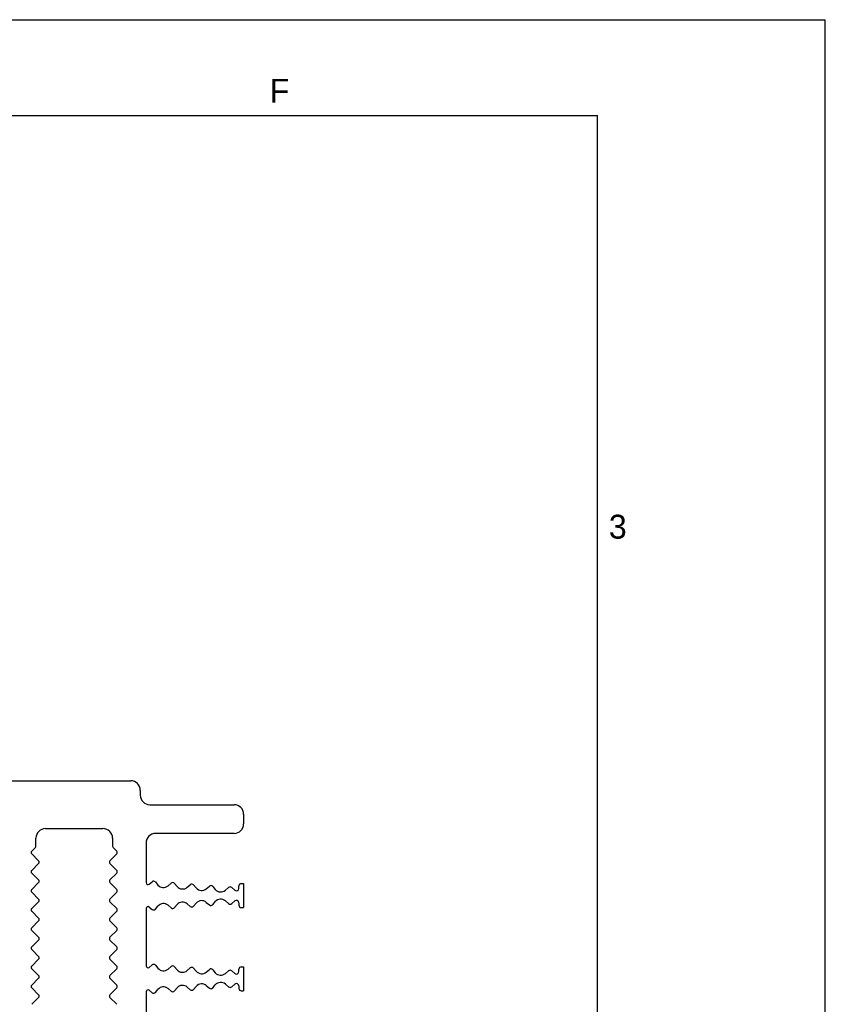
# Model space of a CAD drawing. Header units: millimetres. Extents: x 0 to 594, y 0 to 420.
# Tile 120 of 120: x 510 to 594, y 317 to 420. Entities that reach past the tile are written whole.
import ezdxf

# ---------------------------------------------------------------- set-up
doc = ezdxf.new("R2010")
doc.units = ezdxf.units.MM
doc.header["$LTSCALE"] = 32.67
doc.layers.get('0').update_dxf_attribs({"linetype": 'CONTINUOUS'})
doc.layers.add('3_ALL_AXES', color=7, linetype='CONTINUOUS')
doc.styles.add('TEXTSTYLE_2', font='trium.ttf')

msp = doc.modelspace()

# ---------------------------------------------------------------- linework, layer by layer
at = {"color": 2, "linetype": 'CONTINUOUS'}
for p in [(0, 420), (594, 0)]:
    msp.add_line(p, (594, 420), dxfattribs=at)
at = {"color": 7, "linetype": 'CONTINUOUS'}
for p in [(20, 410), (570.21398, 10)]:
    msp.add_line(p, (570.21398, 410), dxfattribs=at)
at = {"layer": '3_ALL_AXES', "color": 7, "linetype": 'CONTINUOUS'}
for p, q in [((497.27646, 340.46807), (521.4314, 340.46807)), ((522.4314, 339.46807), (522.4314, 338.96807)), ((523.4314, 337.96807), (532.2314, 337.96807)), ((533.2314, 336.96807), (533.2314, 335.96807)), ((512.5314, 335.46601), (518.5314, 335.46601)), ((511.5314, 333.6317), (511.5314, 334.46601)), ((519.5314, 334.46601), (519.5314, 333.6317)), ((532.2314, 334.96807), (524.0314, 334.96807)), ((511.47282, 333.49027), (511.09091, 333.10836)), ((519.58998, 333.49027), (519.97189, 333.10836)), ((523.0314, 333.96807), (523.0314, 329.8238)), ((511.09091, 332.82548), (511.80704, 332.10935)), ((519.97189, 332.82548), (519.25576, 332.10935)), ((511.80704, 331.82647), (511.09034, 331.10977)), ((519.25576, 331.82647), (519.97246, 331.10977)), ((511.09091, 330.82548), (511.80704, 330.10935)), ((519.97189, 330.82548), (519.25576, 330.10935)), ((511.80704, 329.82647), (511.09034, 329.10977)), ((519.25576, 329.82647), (519.97246, 329.10977)), ((523.36278, 329.67104), (523.65517, 329.92076)), ((524.00764, 329.89302), (524.2776, 329.57693)), ((525.33479, 329.49354), (525.65208, 329.76452)), ((526.00454, 329.73678), (526.27451, 329.42069)), ((527.33181, 329.3374), (527.64898, 329.60828)), ((528.00144, 329.58054), (528.2714, 329.26446)), ((529.3288, 329.18123), (529.64588, 329.45204)), ((529.99835, 329.4243), (530.26694, 329.10982)), ((531.32434, 329.02661), (531.65985, 329.31317)), ((531.98276, 329.3147), (532.32107, 329.03125)), ((532.7314, 329.22307), (532.7314, 329.47307)), ((532.9814, 329.72307), (533.2314, 329.72307)), ((533.2314, 329.72307), (533.2314, 327.22307)), ((511.09091, 328.82548), (511.80704, 328.10935)), ((519.97189, 328.82548), (519.25576, 328.10935)), ((511.80704, 327.82647), (511.09034, 327.10977)), ((519.25576, 327.82647), (519.97246, 327.10977)), ((523.36278, 327.27511), (523.65517, 327.02538)), ((524.00764, 327.05312), (524.2776, 327.36921)), ((525.33479, 327.45261), (525.65208, 327.18162)), ((526.00454, 327.20936), (526.27451, 327.52545)), ((527.33181, 327.60875), (527.64898, 327.33786)), ((528.00144, 327.3656), (528.2714, 327.68168)), ((529.3288, 327.76491), (529.64588, 327.4941)), ((529.99835, 327.52184), (530.26694, 327.83632)), ((531.32434, 327.91953), (531.65985, 327.63297)), ((531.98276, 327.63145), (532.32107, 327.91489)), ((532.7314, 327.72307), (532.7314, 327.47307)), ((532.9814, 327.22307), (533.2314, 327.22307)), ((511.09091, 326.82548), (511.80704, 326.10935)), ((519.97189, 326.82548), (519.25576, 326.10935)), ((523.0314, 327.12234), (523.0314, 321.1238)), ((511.80704, 325.82647), (511.09034, 325.10977)), ((519.25576, 325.82647), (519.97246, 325.10977)), ((511.09091, 324.82548), (511.80704, 324.10935)), ((519.97189, 324.82548), (519.25576, 324.10935)), ((511.80704, 323.82647), (511.09034, 323.10977)), ((519.25576, 323.82647), (519.97246, 323.10977)), ((511.09091, 322.82548), (511.80704, 322.10935)), ((519.97189, 322.82548), (519.25576, 322.10935)), ((511.80704, 321.82647), (511.09034, 321.10977)), ((519.25576, 321.82647), (519.97246, 321.10977)), ((523.36278, 320.97104), (523.65517, 321.22076)), ((524.00764, 321.19302), (524.2776, 320.87693)), ((525.33479, 320.79354), (525.65208, 321.06452)), ((526.00454, 321.03678), (526.27451, 320.72069)), ((532.9814, 321.02307), (533.2314, 321.02307)), ((533.2314, 321.02307), (533.2314, 318.52307)), ((511.09091, 320.82548), (511.80704, 320.10935)), ((519.97189, 320.82548), (519.25576, 320.10935)), ((527.33181, 320.6374), (527.64898, 320.90828)), ((528.00144, 320.88054), (528.2714, 320.56446)), ((529.3288, 320.48123), (529.64588, 320.75204)), ((529.99835, 320.7243), (530.26694, 320.40982)), ((531.32434, 320.32661), (531.65985, 320.61317)), ((531.98276, 320.6147), (532.32107, 320.33125)), ((532.7314, 320.52307), (532.7314, 320.77307)), ((511.80704, 319.82647), (511.09034, 319.10977)), ((519.25576, 319.82647), (519.97246, 319.10977)), ((528.00144, 318.6656), (528.2714, 318.98168)), ((529.3288, 319.06491), (529.64588, 318.7941)), ((529.99835, 318.82184), (530.26694, 319.13632)), ((531.32434, 319.21953), (531.65985, 318.93297)), ((531.98276, 318.93145), (532.32107, 319.21489)), ((532.7314, 319.02307), (532.7314, 318.77307)), ((511.09091, 318.82548), (511.80704, 318.10935)), ((519.97189, 318.82548), (519.25576, 318.10935)), ((523.0314, 318.42234), (523.0314, 312.4238)), ((523.36278, 318.57511), (523.65517, 318.32538)), ((524.00764, 318.35312), (524.2776, 318.66921)), ((525.33479, 318.75261), (525.65208, 318.48162)), ((526.00454, 318.50936), (526.27451, 318.82545)), ((527.33181, 318.90875), (527.64898, 318.63786)), ((532.9814, 318.52307), (533.2314, 318.52307)), ((511.80704, 317.82647), (511.09034, 317.10977)), ((519.25576, 317.82647), (519.97246, 317.10977))]:
    msp.add_line(p, q, dxfattribs=at)
for centre, radius, start, end in [((521.4314, 339.46807), 1, 0, 90), ((523.4314, 338.96807), 1, 180, 270), ((532.2314, 336.96807), 1, 0, 90), ((512.5314, 334.46601), 1, 90, 180), ((518.5314, 334.46601), 1, 0, 90), ((532.2314, 335.96807), 1, 270, 360), ((524.0314, 333.96807), 1, 90, 180), ((511.3314, 333.6317), 0.2, 314.9998734, 360), ((519.7314, 333.6317), 0.2, 180, 225), ((511.23235, 332.96692), 0.20003, 135, 225), ((519.83045, 332.96692), 0.20003, 315, 45), ((511.6656, 331.96791), 0.20003, 315, 45), ((519.3972, 331.96791), 0.20003, 135, 225), ((511.23235, 330.96814), 0.20057, 135.0754942, 225), ((519.83045, 330.96814), 0.20057, 315, 44.9245058), ((511.6656, 329.96791), 0.20003, 315, 45), ((519.3972, 329.96791), 0.20003, 135, 225), ((523.2323, 329.8238), 0.2009, 180, 310.5), ((523.81753, 329.73066), 0.25, 40.499828, 130.5), ((524.84791, 330.06401), 0.75, 220.5, 310.4795748), ((525.81444, 329.57442), 0.25, 40.5, 130.5), ((526.84481, 329.90777), 0.75, 220.4998816, 310.4911596), ((527.81134, 329.41818), 0.25, 40.5, 130.5), ((528.84172, 329.75153), 0.75, 220.4985979, 310.5000479), ((529.80825, 329.26194), 0.25, 40.4999817, 130.5), ((531.82221, 329.12307), 0.25, 50.0425007, 130.5), ((532.9814, 329.47307), 0.25, 90, 180), ((511.23235, 328.96814), 0.20057, 135.0754942, 225), ((519.83045, 328.96814), 0.20057, 315, 44.9245058), ((530.83724, 329.59691), 0.75, 220.500074, 310.5006498), ((532.4814, 329.22307), 0.25, 230.1094953, 0.0000001), ((511.6656, 327.96791), 0.20003, 315, 45), ((519.3972, 327.96791), 0.20003, 135, 225), ((523.2323, 327.12234), 0.2009, 49.5, 180), ((524.84791, 326.88213), 0.75, 49.5204252, 139.5), ((525.81444, 327.37172), 0.25, 229.5, 319.5), ((526.84481, 327.03837), 0.75, 49.5088404, 139.5001184), ((527.81134, 327.52796), 0.25, 229.5, 319.5), ((528.84172, 327.19461), 0.75, 49.4999521, 139.5014021), ((529.80825, 327.6842), 0.25, 229.5, 319.5000183), ((530.83724, 327.34923), 0.75, 49.4993502, 139.4998298), ((531.82221, 327.82307), 0.25, 229.5, 309.9574993), ((532.4814, 327.72307), 0.25, 0, 129.8905007), ((532.9814, 327.47307), 0.25, 180, 270), ((511.23235, 326.96814), 0.20057, 135.0754942, 225), ((519.83045, 326.96814), 0.20057, 315, 44.9245058), ((523.81753, 327.21548), 0.25, 229.5, 319.500172), ((511.6656, 325.96791), 0.20003, 315, 45), ((519.3972, 325.96791), 0.20003, 135, 225), ((511.23235, 324.96814), 0.20057, 135.0754942, 225), ((511.6656, 323.96791), 0.20003, 315, 45), ((519.3972, 323.96791), 0.20003, 135, 225), ((519.83045, 324.96814), 0.20057, 315, 44.9245058), ((511.23235, 322.96814), 0.20057, 135.0754942, 225), ((519.83045, 322.96814), 0.20057, 315, 44.9245058), ((511.6656, 321.96791), 0.20003, 315, 45), ((519.3972, 321.96791), 0.20003, 135, 225), ((511.23235, 320.96814), 0.20057, 135.0754942, 225), ((519.83045, 320.96814), 0.20057, 315, 44.9245058), ((523.2323, 321.1238), 0.2009, 180, 310.5), ((523.81753, 321.03066), 0.25, 40.499828, 130.5), ((525.81444, 320.87442), 0.25, 40.5, 130.5), ((532.9814, 320.77307), 0.25, 90, 180), ((511.6656, 319.96791), 0.20003, 315, 45), ((519.3972, 319.96791), 0.20003, 135, 225), ((524.84791, 321.36401), 0.75, 220.5, 310.4795748), ((526.84481, 321.20777), 0.75, 220.4998816, 310.4911596), ((527.81134, 320.71818), 0.25, 40.5, 130.5), ((528.84172, 321.05153), 0.75, 220.4985979, 310.5000479), ((529.80825, 320.56194), 0.25, 40.4999817, 130.5), ((530.83724, 320.89691), 0.75, 220.500074, 310.5006498), ((531.82221, 320.42307), 0.25, 50.0425007, 130.5), ((532.4814, 320.52307), 0.25, 230.1094953, 0.0000001), ((511.23235, 318.96814), 0.20057, 135.0754942, 225), ((519.83045, 318.96814), 0.20057, 315, 44.9245058), ((526.84481, 318.33837), 0.75, 49.5088404, 139.5001184), ((528.84172, 318.49461), 0.75, 49.4999521, 139.5014021), ((530.83724, 318.64923), 0.75, 49.4993502, 139.4998298), ((532.4814, 319.02307), 0.25, 0, 129.8905007), ((511.6656, 317.96791), 0.20003, 315, 45), ((519.3972, 317.96791), 0.20003, 135, 225), ((523.2323, 318.42234), 0.2009, 49.5, 180), ((523.81753, 318.51548), 0.25, 229.5, 319.500172), ((524.84791, 318.18213), 0.75, 49.5204252, 139.5), ((525.81444, 318.67172), 0.25, 229.5, 319.5), ((527.81134, 318.82796), 0.25, 229.5, 319.5), ((529.80825, 318.9842), 0.25, 229.5, 319.5000183), ((531.82221, 319.12307), 0.25, 229.5, 309.9574993), ((532.9814, 318.77307), 0.25, 180, 270)]:
    msp.add_arc(centre, radius, start, end, dxfattribs=at)

# ---------------------------------------------------------------- texts
at = {"color": 2, "linetype": 'CONTINUOUS', "char_height": 2.5, "attachment_point": 2, "line_spacing_factor": 0.9, "style": 'TEXTSTYLE_2'}
for s, insert, width in [('F', (536.97979, 413.81888), 2.1111111), ('3', (572.31806, 368.26907), 1.9166667)]:
    msp.add_mtext(s, dxfattribs=dict(at, insert=insert, width=width))

doc.saveas('drawing.dxf')
